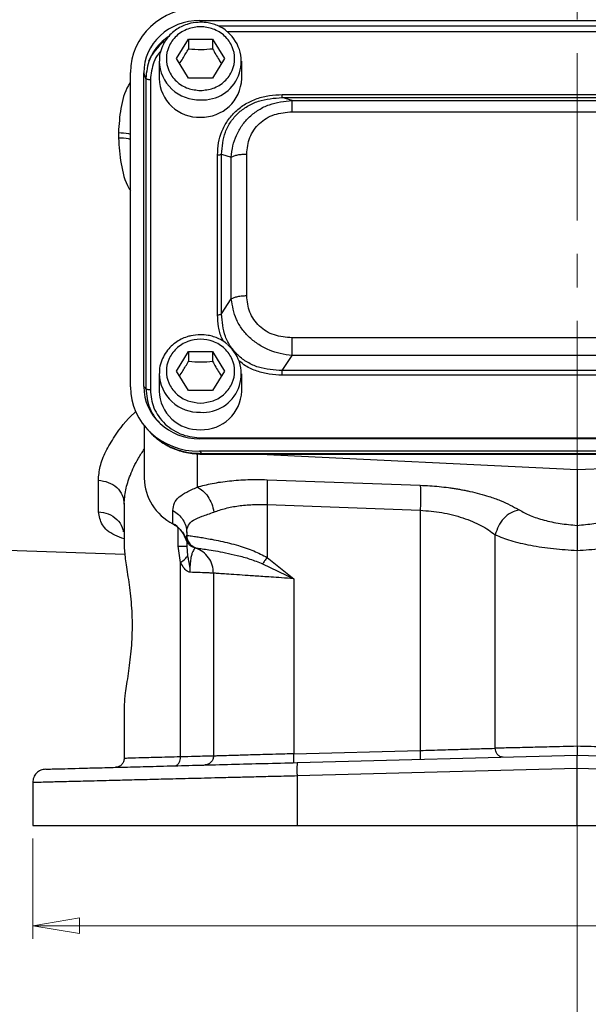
# Model space of a CAD drawing. Header units: inches. Extents: x 0.6 to 16.3, y 0.2 to 11.5.
# Tile 13 of 18: x 11.3 to 13, y 4 to 6.9. Entities that reach past the tile are written whole.
import ezdxf

# ---------------------------------------------------------------- set-up
doc = ezdxf.new("R2010")
doc.units = ezdxf.units.IN
doc.header["$MEASUREMENT"] = 0
doc.linetypes.add('CENTERX2', pattern=[0.8, 0.5, -0.1, 0.1, -0.1])
doc.styles.add('SLDTEXTSTYLE0', font='TXT', dxfattribs={"width": 0.75})
doc.dimstyles.new('SLDDIMSTYLE0', dxfattribs={"dimtxt": 0.137795, "dimasz": 0.14, "dimexe": 0, "dimexo": 0.0625, "dimgap": 0.034449, "dimtad": 0, "dimdec": 1, "dimlfac": 1.5, "dimrnd": 1e-09, "dimzin": 12, "dimdsep": 46, "dimtxsty": 'SLDTEXTSTYLE0', "dimblk1": 'CLOSED', "dimblk2": 'CLOSED', "dimsah": 1, "dimcen": 0.09, "dimadec": 0, "dimazin": 3, "dimtfac": 1, "dimtdec": 1, "dimtofl": 0, "dimtmove": 0, "dimatfit": 3, "dimldrblk": 'CLOSED', "dimfxl": 0, "dimfrac": 2, "dimtolj": 1, "dimtzin": 12, "dimarcsym": 0})

# ---------------------------------------------------------------- blocks, each defined once
blk = doc.blocks.new('_Closed')
at = {"color": 0, "linetype": 'ByBlock', "lineweight": -2}
for p, q in [((-1, 0.166667), (0, 0)), ((-1, 0.166667), (-1, -0.166667)), ((0, 0), (-1, -0.166667)), ((0, 0), (-1, 0))]:
    blk.add_line(p, q, dxfattribs=at)
blk = doc.blocks.new('_D_11')
at = {"color": 7, "linetype": 'Continuous', "lineweight": 0}
for p, q in [((11.3108, 4.4636), (11.3108, 4.1641)), ((14.5641, 4.4636), (14.5641, 4.1641)), ((13.6672, 4.4019), (13.6252, 4.4019)), ((13.6252, 4.4019), (13.6252, 4.1831)), ((13.9726, 4.4019), (14.0146, 4.4019)), ((14.0146, 4.4019), (14.0146, 4.1831)), ((11.3108, 4.2034), (13.5044, 4.2034)), ((13.6252, 4.1831), (13.6672, 4.1831)), ((14.0146, 4.1831), (13.9726, 4.1831)), ((14.5641, 4.2034), (14.1355, 4.2034))]:
    blk.add_line(p, q, dxfattribs=at)
at = {"color": 7, "linetype": 'Continuous', "lineweight": 18, "xscale": 0.14, "yscale": 0.14, "rotation": 180.0000000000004}
blk.add_blockref('_Closed', (11.3108, 4.2034, 0.5037), dxfattribs=at)
at = {"color": 7, "linetype": 'Continuous', "lineweight": 18, "xscale": 0.14, "yscale": 0.14}
blk.add_blockref('_Closed', (14.5641, 4.2034, 0.5037), dxfattribs=at)
at = {"color": 7, "linetype": 'Continuous', "lineweight": 18, "char_height": 0.1378, "attachment_point": 1, "style": 'SLDTEXTSTYLE0'}
for s, insert in [('124', (13.6672, 4.3608)), ('4.9', (13.6926, 4.1546))]:
    blk.add_mtext(s, dxfattribs=dict(at, insert=insert))

msp = doc.modelspace()

# ---------------------------------------------------------------- linework, layer by layer
at = {"color": 7, "linetype": 'CENTERX2', "lineweight": 18}
for p, q in [((12.9374, 3.9104), (12.9374, 10.0973)), ((12.9374, 5.3245), (12.9374, 3.9104))]:
    msp.add_line(p, q, dxfattribs=at)
at = {"color": 7, "linetype": 'Continuous', "lineweight": 25}
for p, q in [((11.8101, 6.9078), (14.0641, 6.9078)), ((11.7401, 6.7937), (11.7761, 6.8519)), ((11.7761, 6.8519), (11.8481, 6.8519)), ((11.7761, 6.8519), (11.7761, 6.8232)), ((11.8481, 6.8519), (11.8841, 6.7937)), ((11.8481, 6.8519), (11.8481, 6.8232)), ((11.6888, 6.786), (11.6888, 6.7339)), ((11.7761, 6.7354), (11.7401, 6.7937)), ((11.8841, 6.7937), (11.8481, 6.7354)), ((11.9354, 6.7339), (11.9354, 6.786)), ((11.6028, 5.8132), (11.6028, 6.7527)), ((11.6427, 5.8143), (11.6427, 6.7515)), ((11.6484, 6.7346), (11.6427, 6.7515)), ((11.6484, 6.7346), (11.6484, 5.808)), ((11.6622, 6.7304), (11.6622, 5.8039)), ((11.8481, 6.7354), (11.7761, 6.7354)), ((12.0564, 6.6864), (13.8178, 6.6864)), ((12.0855, 6.6685), (12.0564, 6.6776)), ((12.0564, 6.6776), (13.8178, 6.6776)), ((12.0855, 6.6685), (13.7887, 6.6685)), ((12.0855, 6.6349), (13.7887, 6.6349)), ((11.5669, 6.5727), (11.5669, 6.5564)), ((11.863, 6.0285), (11.863, 6.5058)), ((11.8751, 6.031), (11.8751, 6.5083)), ((11.8751, 6.5083), (11.9042, 6.4992)), ((11.9504, 6.0857), (11.9504, 6.5088)), ((11.9042, 6.0761), (11.9042, 6.4992)), ((11.8751, 6.031), (11.9042, 6.0761)), ((13.7887, 5.9596), (12.0855, 5.9596)), ((11.7401, 5.8601), (11.7761, 5.9183)), ((11.7761, 5.9183), (11.8481, 5.9183)), ((11.7761, 5.9183), (11.7761, 5.8896)), ((11.8481, 5.9183), (11.8841, 5.8601)), ((11.8481, 5.9183), (11.8481, 5.8896)), ((12.0564, 5.8617), (12.0855, 5.9069)), ((13.7887, 5.9069), (12.0855, 5.9069)), ((11.7761, 5.8019), (11.7401, 5.8601)), ((11.8841, 5.8601), (11.8481, 5.8019)), ((13.8178, 5.8617), (12.0564, 5.8617)), ((11.6888, 5.8524), (11.6888, 5.8004)), ((11.9354, 5.8004), (11.9354, 5.8524)), ((13.8178, 5.8479), (12.0564, 5.8479)), ((11.6484, 5.808), (11.6427, 5.8143)), ((11.8481, 5.8019), (11.7761, 5.8019)), ((11.6441, 5.6968), (11.6441, 5.5402)), ((11.6516, 5.688), (11.6592, 5.6797)), ((14.0641, 5.658), (11.8101, 5.658)), ((11.8158, 5.6604), (14.0584, 5.6604)), ((11.8089, 5.6207), (11.8158, 5.6131)), ((14.0653, 5.6207), (11.8089, 5.6207)), ((14.0584, 5.6131), (11.8158, 5.6131)), ((11.8158, 5.6129), (11.8158, 5.6128)), ((11.8158, 5.6121), (14.0584, 5.6121)), ((11.9902, 5.6121), (12.9374, 5.5658)), ((12.9374, 5.5658), (13.8847, 5.6121)), ((12.9374, 5.5658), (12.9374, 5.3994)), ((11.5069, 5.44), (11.5069, 5.534)), ((12.0108, 5.5358), (12.4687, 5.5193)), ((11.5841, 5.4627), (11.5841, 5.3347)), ((11.7297, 5.4042), (11.7297, 5.4434)), ((12.0108, 5.4612), (12.4687, 5.4447)), ((12.0108, 5.4612), (12.0108, 5.3034)), ((12.4687, 5.4447), (12.4687, 4.727)), ((11.7708, 5.3781), (11.7708, 5.3697)), ((11.7708, 5.3697), (11.7708, 5.3697)), ((12.693, 4.7335), (12.693, 5.3711)), ((10.5763, 5.3485), (11.5862, 5.3132)), ((11.7522, 5.2883), (11.745, 5.3377)), ((11.7708, 5.3516), (11.7708, 5.3377)), ((11.7708, 5.3377), (11.7735, 5.3087)), ((11.7907, 5.3342), (11.7927, 5.3335)), ((11.7927, 5.3335), (11.7935, 5.3333)), ((11.7957, 5.3326), (11.7974, 5.332)), ((11.7975, 5.332), (11.7974, 5.332)), ((12.0108, 5.3034), (12.0908, 5.24)), ((11.7522, 4.7078), (11.7522, 5.2883)), ((11.9977, 5.2844), (12.0908, 5.24)), ((11.8508, 5.2566), (11.8508, 4.7101)), ((12.0908, 5.24), (12.0908, 4.7171)), ((11.5841, 4.8645), (11.5841, 4.7031)), ((12.0908, 4.7171), (12.4687, 4.727)), ((12.1015, 4.6907), (12.9374, 4.7126)), ((12.9374, 4.7126), (13.7733, 4.6907)), ((12.9374, 4.6726), (12.1005, 4.6507)), ((12.1005, 4.6507), (12.1005, 4.5029)), ((13.7744, 4.6507), (12.9374, 4.6726)), ((12.9374, 4.5029), (12.9374, 4.6726)), ((11.3108, 4.631), (11.3108, 4.5029)), ((11.3108, 4.5029), (12.1005, 4.5029)), ((12.1005, 4.5029), (12.9374, 4.5029)), ((12.9374, 4.5029), (13.7744, 4.5029))]:
    msp.add_line(p, q, dxfattribs=at)
at = {"color": 8, "linetype": 'Continuous', "lineweight": 25}
for p, q in [((11.8101, 6.9078), (11.812, 6.9023)), ((14.0089, 6.8909), (11.8659, 6.8909)), ((13.9817, 6.8739), (11.8923, 6.8739)), ((11.802, 5.6136), (11.802, 5.5137)), ((11.8158, 5.6131), (11.8158, 5.6129)), ((11.745, 5.3377), (11.745, 5.392)), ((11.7673, 5.3606), (11.7703, 5.3685))]:
    msp.add_line(p, q, dxfattribs=at)
at = {"color": 7, "linetype": 'Continuous', "lineweight": 25, "flags": 128}
msp.add_lwpolyline([(11.7302, 5.4028), (11.7299, 5.4031), (11.7297, 5.4042)], dxfattribs=at)
at = {"color": 7, "linetype": 'Continuous', "lineweight": 25}
for centre, radius, start, end in [((11.8193, 6.7852), 0.1146, 266.377, 49.6859), ((11.8, 6.7214), 0.157, 128.3404, 155.6901), ((11.8072, 6.7372), 0.1185, 181.5683, 272.3664), ((11.8157, 6.7385), 0.1198, 268.2549, 357.8104), ((11.8193, 5.8516), 0.1146, 266.377, 49.6859), ((11.8072, 5.8036), 0.1185, 181.5683, 272.3664), ((11.8157, 5.8049), 0.1198, 268.2549, 357.8104), ((11.7984, 5.5424), 0.1543, 180.8345, 243.552), ((11.6953, 5.3365), 0.0759, 18.4792, 63.0936)]:
    msp.add_arc(centre, radius, start, end, dxfattribs=at)
at = {"color": 8, "linetype": 'Continuous', "lineweight": 25}
for centre in [(11.8072, 6.7892), (11.8072, 5.8557)]:
    msp.add_arc(centre, 0.1185, 181.4538, 272.3695, dxfattribs=at)
at = {"color": 7, "linetype": 'Continuous', "lineweight": 25}
for centre, major_axis, start_param, end_param in [((11.8153, 6.7467), (0.2087, -0.0437), 1.792973, 3.333612), ((11.8153, 6.7467), (0.1694, -0.0355), 1.792973, 3.333612), ((11.8153, 5.8191), (0.2087, 0.0437), 2.949574, 4.490212), ((11.8153, 5.8191), (0.1694, 0.0355), 2.949574, 4.490212)]:
    msp.add_ellipse(centre, major_axis=major_axis, ratio=0.927683, start_param=start_param, end_param=end_param, dxfattribs=at)
for points, knots in [([(11.8121, 6.9026), (11.8023, 6.902), (11.7886, 6.9011), (11.7693, 6.8956), (11.7535, 6.8892), (11.7361, 6.8786), (11.72, 6.8645), (11.706, 6.8469), (11.6955, 6.826), (11.6894, 6.8053), (11.6894, 6.7918), (11.6894, 6.7863)], [0, 0, 0, 0, 0.152192, 0.213084, 0.314276, 0.419787, 0.533599, 0.653557, 0.77926, 0.910836, 1, 1, 1, 1]), ([(11.8121, 6.6984), (11.7993, 6.6997), (11.7795, 6.7017), (11.7558, 6.7135), (11.7395, 6.7258), (11.7262, 6.7411), (11.7139, 6.7633), (11.7076, 6.7937), (11.7139, 6.8241), (11.7262, 6.8462), (11.7395, 6.8615), (11.7558, 6.8738), (11.7795, 6.8853), (11.8121, 6.8912), (11.8447, 6.8853), (11.8684, 6.8738), (11.8847, 6.8615), (11.898, 6.8462), (11.9103, 6.8241), (11.9166, 6.7937), (11.9103, 6.7633), (11.898, 6.7411), (11.8847, 6.7258), (11.8684, 6.7135), (11.8447, 6.7017), (11.8249, 6.6997), (11.8121, 6.6984)], [0, 0, 0, 0, 0.059864, 0.09209, 0.125, 0.15791, 0.190136, 0.25, 0.309864, 0.34209, 0.375, 0.40791, 0.440136, 0.5, 0.559864, 0.59209, 0.625, 0.65791, 0.690136, 0.75, 0.809864, 0.84209, 0.875, 0.90791, 0.940136, 1, 1, 1, 1]), ([(11.8925, 6.8736), (11.8904, 6.8756), (11.8827, 6.8826), (11.8685, 6.8901), (11.8512, 6.8969), (11.833, 6.9015), (11.8197, 6.9022), (11.8121, 6.9026)], [0, 0, 0, 0, 0.1034173, 0.3600237, 0.5482731, 0.7400652, 1, 1, 1, 1]), ([(11.7493, 6.7789), (11.7526, 6.7838), (11.7616, 6.797), (11.7705, 6.8132), (11.7761, 6.8232)], [0, 0, 0, 0, 0.376375, 1, 1, 1, 1]), ([(11.7761, 6.8232), (11.789, 6.8222), (11.813, 6.8202), (11.837, 6.8223), (11.8481, 6.8232)], [0, 0, 0, 0, 0.534747, 1, 1, 1, 1]), ([(11.8481, 6.8232), (11.8545, 6.8116), (11.8635, 6.7955), (11.8724, 6.7825), (11.8749, 6.7788)], [0, 0, 0, 0, 0.718831, 1, 1, 1, 1]), ([(11.863, 6.5058), (11.8636, 6.518), (11.8648, 6.542), (11.8751, 6.5768), (11.892, 6.6088), (11.916, 6.6369), (11.9461, 6.6594), (11.9807, 6.6752), (12.018, 6.6848), (12.0436, 6.6858), (12.0564, 6.6864)], [0, 0, 0, 0, 0.12774, 0.250585, 0.375538, 0.500007, 0.624475, 0.749429, 0.874849, 1, 1, 1, 1]), ([(11.8751, 6.5083), (11.877, 6.5309), (11.8797, 6.5648), (11.9014, 6.6053), (11.9237, 6.6316), (11.9519, 6.6524), (11.9955, 6.6729), (12.0321, 6.6757), (12.0564, 6.6776)], [0, 0, 0, 0, 0.251011, 0.37739, 0.5, 0.622613, 0.748989, 1, 1, 1, 1]), ([(11.9042, 6.4992), (11.9054, 6.5107), (11.9078, 6.533), (11.9188, 6.5653), (11.9354, 6.5948), (11.9581, 6.6208), (11.9857, 6.6417), (12.0273, 6.6624), (12.0624, 6.6661), (12.0855, 6.6685)], [0, 0, 0, 0, 0.127014, 0.247611, 0.375288, 0.500461, 0.62563, 0.753311, 1, 1, 1, 1]), ([(11.9504, 6.5088), (11.952, 6.5256), (11.9544, 6.5508), (11.9707, 6.5808), (11.9874, 6.6004), (12.0084, 6.616), (12.0405, 6.6312), (12.0675, 6.6334), (12.0855, 6.6349)], [0, 0, 0, 0, 0.250062, 0.37621, 0.5, 0.623853, 0.749938, 1, 1, 1, 1]), ([(12.0855, 5.9069), (12.0736, 5.9084), (12.0505, 5.9113), (12.0168, 5.9224), (11.9857, 5.9384), (11.9581, 5.9598), (11.9355, 5.9854), (11.9126, 6.0235), (11.9075, 6.0552), (11.9042, 6.0761)], [0, 0, 0, 0, 0.1270138, 0.2476114, 0.3752882, 0.5004612, 0.6256304, 0.753311, 1, 1, 1, 1]), ([(12.0855, 5.9596), (12.0675, 5.9611), (12.0405, 5.9633), (12.0083, 5.9785), (11.9874, 5.9941), (11.9707, 6.0137), (11.9544, 6.0437), (11.952, 6.0689), (11.9504, 6.0857)], [0, 0, 0, 0, 0.250062, 0.37621, 0.5, 0.623853, 0.749938, 1, 1, 1, 1]), ([(12.0564, 5.8617), (12.0321, 5.8632), (11.9955, 5.8655), (11.9519, 5.8856), (11.9237, 5.9064), (11.9014, 5.9328), (11.8797, 5.9736), (11.877, 6.008), (11.8751, 6.031)], [0, 0, 0, 0, 0.251011, 0.3773902, 0.5, 0.6226133, 0.748989, 1, 1, 1, 1]), ([(11.8121, 5.969), (11.8023, 5.9684), (11.7886, 5.9675), (11.7693, 5.9621), (11.7535, 5.9556), (11.7361, 5.945), (11.72, 5.9309), (11.706, 5.9133), (11.6955, 5.8924), (11.6894, 5.8718), (11.6894, 5.8582), (11.6894, 5.8527)], [0, 0, 0, 0, 0.152192, 0.213084, 0.314276, 0.419787, 0.533599, 0.653557, 0.77926, 0.910836, 1, 1, 1, 1]), ([(11.8121, 5.7649), (11.7993, 5.7661), (11.7795, 5.7681), (11.7558, 5.78), (11.7395, 5.7922), (11.7262, 5.8075), (11.7139, 5.8297), (11.7076, 5.8601), (11.7139, 5.8905), (11.7262, 5.9127), (11.7395, 5.9279), (11.7558, 5.9403), (11.7795, 5.9518), (11.8121, 5.9576), (11.8447, 5.9518), (11.8684, 5.9403), (11.8847, 5.9279), (11.898, 5.9127), (11.9103, 5.8905), (11.9166, 5.8601), (11.9103, 5.8297), (11.898, 5.8075), (11.8847, 5.7922), (11.8684, 5.78), (11.8447, 5.7681), (11.8249, 5.7661), (11.8121, 5.7649)], [0, 0, 0, 0, 0.059864, 0.09209, 0.125, 0.15791, 0.190136, 0.25, 0.309864, 0.34209, 0.375, 0.40791, 0.440136, 0.5, 0.559864, 0.59209, 0.625, 0.65791, 0.690136, 0.75, 0.809864, 0.84209, 0.875, 0.90791, 0.940136, 1, 1, 1, 1]), ([(11.8925, 5.9401), (11.8904, 5.9421), (11.8827, 5.949), (11.8685, 5.9566), (11.8512, 5.9634), (11.833, 5.9679), (11.8197, 5.9686), (11.8121, 5.969)], [0, 0, 0, 0, 0.103417, 0.360024, 0.548273, 0.740065, 1, 1, 1, 1]), ([(11.7493, 5.8453), (11.7526, 5.8502), (11.7616, 5.8635), (11.7705, 5.8796), (11.7761, 5.8896)], [0, 0, 0, 0, 0.376375, 1, 1, 1, 1]), ([(11.7761, 5.8896), (11.789, 5.8886), (11.813, 5.8866), (11.837, 5.8887), (11.8481, 5.8896)], [0, 0, 0, 0, 0.534747, 1, 1, 1, 1]), ([(11.8481, 5.8896), (11.8545, 5.878), (11.8635, 5.8619), (11.8724, 5.8489), (11.8749, 5.8452)], [0, 0, 0, 0, 0.718831, 1, 1, 1, 1]), ([(11.6622, 5.8039), (11.6642, 5.7857), (11.6673, 5.7578), (11.6864, 5.7243), (11.7061, 5.7014), (11.7307, 5.683), (11.7665, 5.6652), (11.7964, 5.6623), (11.8158, 5.6604)], [0, 0, 0, 0, 0.240853, 0.369278, 0.5, 0.630722, 0.759147, 1, 1, 1, 1]), ([(11.6592, 5.6797), (11.6694, 5.6698), (11.69, 5.6499), (11.7284, 5.6289), (11.7708, 5.6147), (11.8007, 5.6131), (11.8158, 5.6122)], [0, 0, 0, 0, 0.2462368, 0.4929548, 0.7428316, 1, 1, 1, 1]), ([(11.8158, 5.6131), (11.8026, 5.6137), (11.7766, 5.6148), (11.7448, 5.6236), (11.7205, 5.6338), (11.6966, 5.647), (11.6765, 5.6608), (11.6656, 5.6737), (11.6634, 5.6764)], [0, 0, 0, 0, 0.230416, 0.450962, 0.573691, 0.695479, 0.936076, 1, 1, 1, 1]), ([(11.802, 5.5137), (11.8167, 5.5176), (11.8461, 5.5254), (11.8979, 5.5327), (11.9532, 5.5367), (11.9917, 5.5361), (12.0108, 5.5358)], [0, 0, 0, 0, 0.251288, 0.503113, 0.752364, 1, 1, 1, 1]), ([(11.7297, 5.4434), (11.7305, 5.4513), (11.7322, 5.467), (11.7465, 5.4843), (11.7687, 5.4983), (11.7911, 5.5086), (11.802, 5.5137)], [0, 0, 0, 0, 0.2652025, 0.5230816, 0.7683608, 1, 1, 1, 1]), ([(11.802, 5.5137), (11.8079, 5.5105), (11.8196, 5.5041), (11.8347, 5.4861), (11.8466, 5.4639), (11.8503, 5.4473), (11.8522, 5.4391)], [0, 0, 0, 0, 0.249995, 0.5000018, 0.7499944, 1, 1, 1, 1]), ([(12.4687, 5.5193), (12.4782, 5.5188), (12.4972, 5.518), (12.5256, 5.5155), (12.5487, 5.5128), (12.5667, 5.5102), (12.5796, 5.5081), (12.5923, 5.5059), (12.6049, 5.5035), (12.6231, 5.4996), (12.6466, 5.4939), (12.6711, 5.4868), (12.6913, 5.4799), (12.7247, 5.4675), (12.7465, 5.4554), (12.7639, 5.4457)], [0, 0, 0, 0, 0.080186, 0.160744, 0.241516, 0.279719, 0.317863, 0.356017, 0.394246, 0.432618, 0.525785, 0.61983, 0.682635, 0.745697, 1, 1, 1, 1]), ([(11.8522, 5.4391), (11.8635, 5.443), (11.8857, 5.4508), (11.9252, 5.4581), (11.967, 5.4621), (11.9963, 5.4615), (12.0108, 5.4612)], [0, 0, 0, 0, 0.257689, 0.505168, 0.753456, 1, 1, 1, 1]), ([(12.4687, 5.4447), (12.4905, 5.4428), (12.535, 5.439), (12.5976, 5.4227), (12.6533, 5.3999), (12.6797, 5.3808), (12.693, 5.3711)], [0, 0, 0, 0, 0.237644, 0.48658, 0.739641, 1, 1, 1, 1]), ([(12.7639, 5.4457), (12.7558, 5.4434), (12.7396, 5.4388), (12.7178, 5.4211), (12.7007, 5.3978), (12.6956, 5.38), (12.693, 5.3711)], [0, 0, 0, 0, 0.249994, 0.499977, 0.749985, 1, 1, 1, 1]), ([(12.7639, 5.4457), (12.7743, 5.4399), (12.7951, 5.4284), (12.8377, 5.4145), (12.8857, 5.4041), (12.9203, 5.4009), (12.9374, 5.3994)], [0, 0, 0, 0, 0.2559, 0.507701, 0.75543, 1, 1, 1, 1]), ([(12.9374, 5.3994), (12.9544, 5.4009), (12.9889, 5.404), (13.0372, 5.4145), (13.08, 5.4284), (13.1007, 5.44), (13.111, 5.4457)], [0, 0, 0, 0, 0.240965, 0.492289, 0.747829, 1, 1, 1, 1]), ([(11.7708, 5.3781), (11.7717, 5.3859), (11.7736, 5.4012), (11.79, 5.4155), (11.8157, 5.4259), (11.84, 5.4347), (11.8522, 5.4391)], [0, 0, 0, 0, 0.254697, 0.50467, 0.752029, 1, 1, 1, 1]), ([(11.7302, 5.4028), (11.7332, 5.4011), (11.7425, 5.3958), (11.7552, 5.3836), (11.7647, 5.3697), (11.7667, 5.3607), (11.7672, 5.3582)], [0, 0, 0, 0, 0.166131, 0.515183, 0.866327, 1, 1, 1, 1]), ([(12.9374, 5.3994), (12.9374, 5.397), (12.9374, 5.3904), (12.9374, 5.3724), (12.9374, 5.3481), (12.9374, 5.332), (12.9374, 5.3245)], [0, 0, 0, 0, 0.172962, 0.499333, 0.767222, 1, 1, 1, 1]), ([(11.7673, 5.3606), (11.7682, 5.3578), (11.7698, 5.3522), (11.775, 5.3446), (11.782, 5.3381), (11.7879, 5.3354), (11.7907, 5.3342)], [0, 0, 0, 0, 0.251911, 0.503146, 0.766859, 1, 1, 1, 1]), ([(11.7708, 5.3697), (11.7723, 5.3695), (11.7751, 5.369), (11.7906, 5.3669), (11.8084, 5.3642), (11.826, 5.3613), (11.8469, 5.3576), (11.871, 5.3528), (11.8978, 5.3466), (11.9311, 5.3375), (11.9698, 5.3251), (11.9979, 5.3103), (12.0108, 5.3034)], [0, 0, 0, 0, 0.1384614, 0.2684568, 0.3505384, 0.4289336, 0.5036872, 0.5926669, 0.6763058, 0.754763, 0.8870666, 1, 1, 1, 1]), ([(11.7708, 5.3697), (11.7713, 5.3651), (11.7722, 5.3559), (11.7789, 5.3446), (11.7875, 5.3364), (11.7942, 5.3334), (11.7975, 5.332)], [0, 0, 0, 0, 0.27977, 0.559537, 0.779763, 1, 1, 1, 1]), ([(12.693, 5.3711), (12.7075, 5.3653), (12.7367, 5.3534), (12.7972, 5.3393), (12.8653, 5.3289), (12.9137, 5.326), (12.9374, 5.3245)], [0, 0, 0, 0, 0.249403, 0.504238, 0.757139, 1, 1, 1, 1]), ([(12.9374, 5.3245), (12.9611, 5.326), (13.0095, 5.3289), (13.0777, 5.3393), (13.1381, 5.3534), (13.1674, 5.3653), (13.1818, 5.3711)], [0, 0, 0, 0, 0.242859, 0.495762, 0.750597, 1, 1, 1, 1]), ([(11.5841, 5.3347), (11.585, 5.3222), (11.5868, 5.2974), (11.5968, 5.2393), (11.6054, 5.1714), (11.6088, 5.0968), (11.6049, 5.0225), (11.5959, 4.9539), (11.5863, 4.8986), (11.5848, 4.8751), (11.5841, 4.8645)], [0, 0, 0, 0, 0.127195, 0.253542, 0.37927, 0.504564, 0.629864, 0.755633, 0.889481, 1, 1, 1, 1]), ([(11.7974, 5.332), (11.7969, 5.3317), (11.7959, 5.3312), (11.7903, 5.3254), (11.7858, 5.3137), (11.7829, 5.3008), (11.7811, 5.2851), (11.7804, 5.2706), (11.7804, 5.263), (11.7804, 5.2592)], [0, 0, 0, 0, 0.283842, 0.551774, 0.675697, 0.791595, 0.898594, 0.949597, 1, 1, 1, 1]), ([(11.7975, 5.332), (11.7984, 5.3318), (11.8002, 5.3315), (11.8122, 5.33), (11.8307, 5.3273), (11.8558, 5.3234), (11.8865, 5.3177), (11.9215, 5.3099), (11.9593, 5.2998), (11.985, 5.2895), (11.9977, 5.2844)], [0, 0, 0, 0, 0.124695, 0.249365, 0.374684, 0.500334, 0.62631, 0.752423, 0.877585, 1, 1, 1, 1]), ([(11.7522, 5.2883), (11.7573, 5.292), (11.7677, 5.2993), (11.7716, 5.3056), (11.7735, 5.3087)], [0, 0, 0, 0, 0.5, 1, 1, 1, 1]), ([(11.7735, 5.3087), (11.7745, 5.3035), (11.776, 5.2951), (11.7786, 5.2815), (11.78, 5.2714), (11.7803, 5.2642), (11.7804, 5.262), (11.7804, 5.261), (11.7804, 5.2602), (11.7804, 5.2595), (11.7804, 5.2592), (11.7804, 5.2592), (11.7804, 5.2592), (11.7804, 5.2592), (11.7804, 5.2592), (11.7804, 5.2592), (11.7804, 5.2592), (11.7804, 5.2592), (11.7804, 5.2592), (11.7804, 5.2592), (11.7804, 5.2592)], [0, 0, 0, 0, 0.325372, 0.532599, 0.828012, 0.926973, 0.949637, 0.957926, 0.9862, 0.998287, 0.999166, 0.999355, 0.999377, 0.999384, 0.99939, 0.999396, 0.999402, 0.999422, 0.999613, 1, 1, 1, 1]), ([(12.0108, 5.3034), (12.0084, 5.3), (12.0036, 5.2932), (11.9996, 5.2873), (11.9977, 5.2844)], [0, 0, 0, 0, 0.4999985, 1, 1, 1, 1]), ([(11.7804, 5.2592), (11.7788, 5.2597), (11.773, 5.2613), (11.7626, 5.2707), (11.7559, 5.282), (11.7522, 5.2883)], [0, 0, 0, 0, 0.139883, 0.52827, 1, 1, 1, 1]), ([(11.8508, 5.2566), (11.8499, 5.2566), (11.8483, 5.2567), (11.8345, 5.2572), (11.8128, 5.258), (11.7913, 5.2588), (11.7804, 5.2592)], [0, 0, 0, 0, 0.24176, 0.489008, 0.741752, 1, 1, 1, 1]), ([(12.0908, 5.24), (12.0784, 5.2409), (12.0553, 5.2425), (12.0243, 5.2446), (11.9906, 5.2469), (11.9551, 5.2494), (11.9184, 5.2519), (11.8886, 5.2539), (11.8668, 5.2554), (11.8532, 5.2564), (11.8516, 5.2565), (11.8508, 5.2566)], [0, 0, 0, 0, 0.097636, 0.181118, 0.250435, 0.380776, 0.500495, 0.630121, 0.75657, 0.879857, 1, 1, 1, 1]), ([(12.9374, 4.7393), (12.9094, 4.7386), (12.8612, 4.7375), (12.7933, 4.7358), (12.7364, 4.7345), (12.7071, 4.7338), (12.693, 4.7335)], [0, 0, 0, 0, 0.290776, 0.49998, 0.761252, 1, 1, 1, 1]), ([(13.1818, 4.7335), (13.1678, 4.7338), (13.1385, 4.7345), (13.0816, 4.7358), (13.0137, 4.7375), (12.9655, 4.7386), (12.9374, 4.7393)], [0, 0, 0, 0, 0.238746, 0.50002, 0.709221, 1, 1, 1, 1]), ([(12.9374, 4.7393), (12.9374, 4.737), (12.9374, 4.7327), (12.9374, 4.7268), (12.9374, 4.7219), (12.9374, 4.7171), (12.9374, 4.7133), (12.9374, 4.7128), (12.9374, 4.7126)], [0, 0, 0, 0, 0.160812, 0.311465, 0.451973, 0.582255, 0.811305, 1, 1, 1, 1]), ([(11.7522, 4.7078), (11.7266, 4.7071), (11.6769, 4.7057), (11.6247, 4.7043), (11.5905, 4.7033), (11.5862, 4.7032), (11.5841, 4.7031)], [0, 0, 0, 0, 0.256485, 0.500028, 0.751903, 1, 1, 1, 1]), ([(11.7352, 4.6811), (11.7377, 4.6817), (11.7428, 4.6828), (11.7484, 4.6899), (11.7517, 4.6987), (11.752, 4.7047), (11.7522, 4.7078)], [0, 0, 0, 0, 0.279634, 0.559249, 0.779637, 1, 1, 1, 1]), ([(11.8508, 4.7101), (11.8495, 4.7101), (11.847, 4.71), (11.827, 4.7096), (11.7963, 4.7088), (11.7671, 4.7081), (11.7522, 4.7078)], [0, 0, 0, 0, 0.24812, 0.49998, 0.743524, 1, 1, 1, 1]), ([(12.0908, 4.7171), (12.0728, 4.7165), (12.0409, 4.7156), (12.0001, 4.7144), (11.9684, 4.7135), (11.9424, 4.7128), (11.9153, 4.712), (11.8892, 4.7112), (11.8674, 4.7106), (11.8534, 4.7102), (11.8516, 4.7101), (11.8508, 4.7101)], [0, 0, 0, 0, 0.140976, 0.249982, 0.338293, 0.421686, 0.50016, 0.627681, 0.750092, 0.875825, 1, 1, 1, 1]), ([(12.4687, 4.727), (12.4916, 4.7276), (12.5358, 4.7289), (12.5988, 4.7307), (12.6535, 4.7323), (12.6802, 4.7331), (12.693, 4.7335)], [0, 0, 0, 0, 0.260509, 0.502439, 0.76073, 1, 1, 1, 1]), ([(12.716, 4.7068), (12.7126, 4.7072), (12.706, 4.7081), (12.6985, 4.7152), (12.6939, 4.7241), (12.6933, 4.7303), (12.693, 4.7335)], [0, 0, 0, 0, 0.279601, 0.55921, 0.779581, 1, 1, 1, 1]), ([(12.9374, 4.6726), (12.9374, 4.6779), (12.9374, 4.6884), (12.9374, 4.7014), (12.9374, 4.7087), (12.9374, 4.7121), (12.9374, 4.7124), (12.9374, 4.7126)], [0, 0, 0, 0, 0.250714, 0.499136, 0.734643, 0.863714, 1, 1, 1, 1]), ([(11.3497, 4.671), (11.3509, 4.6711), (11.3534, 4.6711), (11.3731, 4.6716), (11.4042, 4.6724), (11.4473, 4.6736), (11.5016, 4.675), (11.5661, 4.6767), (11.6398, 4.6786), (11.7215, 4.6808), (11.81, 4.6831), (11.9039, 4.6855), (12.0015, 4.6881), (12.0682, 4.6898), (12.1015, 4.6907)], [0, 0, 0, 0, 0.083276, 0.166645, 0.249964, 0.333222, 0.416637, 0.499947, 0.583254, 0.666658, 0.749961, 0.833215, 0.91673, 1, 1, 1, 1]), ([(12.1005, 4.6507), (12.0792, 4.6502), (12.0381, 4.6492), (11.9794, 4.6477), (11.9258, 4.6464), (11.8776, 4.6452), (11.8345, 4.6441), (11.7819, 4.6428), (11.7208, 4.6413), (11.6532, 4.6396), (11.5928, 4.6381), (11.5302, 4.6365), (11.4678, 4.635), (11.4101, 4.6335), (11.3652, 4.6324), (11.3338, 4.6316), (11.3143, 4.6311), (11.3119, 4.6311), (11.3108, 4.631)], [0, 0, 0, 0, 0.0506363, 0.0976925, 0.1411684, 0.1810636, 0.2173778, 0.2501108, 0.3168163, 0.3807244, 0.4418347, 0.5001473, 0.5870069, 0.6724455, 0.7564635, 0.8390615, 0.9202401, 1, 1, 1, 1])]:
    msp.add_open_spline(points, degree=3, knots=knots, dxfattribs=at)
at = {"color": 8, "linetype": 'Continuous', "lineweight": 25}
for points, knots in [([(11.7175, 6.8602), (11.7105, 6.8553), (11.6946, 6.8441), (11.6752, 6.8208), (11.6541, 6.7847), (11.6507, 6.7543), (11.6484, 6.7346)], [0, 0, 0, 0, 0.165517, 0.380224, 0.598281, 1, 1, 1, 1]), ([(11.6939, 6.8171), (11.6916, 6.8145), (11.6826, 6.8046), (11.6677, 6.7762), (11.6644, 6.7485), (11.6622, 6.7304)], [0, 0, 0, 0, 0.1076202, 0.4179656, 1, 1, 1, 1]), ([(11.6028, 6.7233), (11.6007, 6.7202), (11.5853, 6.6962), (11.5718, 6.6441), (11.5685, 6.5965), (11.5669, 6.5727)], [0, 0, 0, 0, 0.069898, 0.53516, 1, 1, 1, 1]), ([(11.5669, 6.5727), (11.5774, 6.5724), (11.5906, 6.572), (11.6008, 6.5691), (11.6028, 6.5685)], [0, 0, 0, 0, 0.803038, 1, 1, 1, 1]), ([(11.5669, 6.5564), (11.5687, 6.5307), (11.5725, 6.4793), (11.5865, 6.4259), (11.6012, 6.4012), (11.6028, 6.3986)], [0, 0, 0, 0, 0.47095, 0.943631, 1, 1, 1, 1]), ([(11.6028, 6.5521), (11.6008, 6.5527), (11.5906, 6.5556), (11.5774, 6.556), (11.5669, 6.5564)], [0, 0, 0, 0, 0.1969625, 1, 1, 1, 1]), ([(11.8812, 5.9485), (11.8795, 5.9517), (11.8718, 5.9655), (11.8651, 5.9927), (11.8637, 6.0165), (11.863, 6.0285)], [0, 0, 0, 0, 0.129721, 0.5653278, 1, 1, 1, 1]), ([(12.0564, 5.8479), (12.0433, 5.8484), (12.0177, 5.8495), (11.9806, 5.8593), (11.9498, 5.8725), (11.934, 5.8853), (11.9278, 5.8902)], [0, 0, 0, 0, 0.280879, 0.550993, 0.825745, 1, 1, 1, 1]), ([(11.6484, 5.808), (11.6508, 5.7882), (11.6544, 5.7577), (11.6725, 5.7244), (11.6844, 5.7115), (11.6889, 5.7067)], [0, 0, 0, 0, 0.536037, 0.827011, 1, 1, 1, 1]), ([(11.5069, 5.534), (11.508, 5.5476), (11.5103, 5.5751), (11.5275, 5.6197), (11.56, 5.6731), (11.5898, 5.7144), (11.6177, 5.738), (11.6193, 5.7393)], [0, 0, 0, 0, 0.216223, 0.434492, 0.652565, 0.980741, 1, 1, 1, 1]), ([(11.5841, 5.4627), (11.585, 5.4767), (11.5869, 5.5046), (11.6017, 5.5508), (11.621, 5.592), (11.6381, 5.6182), (11.6441, 5.6274)], [0, 0, 0, 0, 0.272459, 0.544174, 0.839216, 1, 1, 1, 1]), ([(11.5841, 5.3589), (11.5744, 5.3624), (11.5432, 5.3735), (11.5147, 5.4), (11.5095, 5.4266), (11.5069, 5.44)], [0, 0, 0, 0, 0.185789, 0.593627, 1, 1, 1, 1]), ([(11.5069, 5.44), (11.5171, 5.4386), (11.5376, 5.4357), (11.5627, 5.4182), (11.5783, 5.3983), (11.5804, 5.3843), (11.581, 5.3798)], [0, 0, 0, 0, 0.287993, 0.575986, 0.863978, 1, 1, 1, 1])]:
    msp.add_open_spline(points, degree=3, knots=knots, dxfattribs=at)
at = {"color": 7, "linetype": 'Continuous', "lineweight": 25}
for points in [[(11.6622, 6.7304), (11.6606, 6.7305), (11.6573, 6.7306), (11.6531, 6.7315), (11.6498, 6.7329), (11.6489, 6.734), (11.6484, 6.7346)], [(12.0564, 6.6776), (12.0564, 6.6779), (12.0564, 6.6784), (12.0564, 6.6804), (12.0564, 6.6831), (12.0564, 6.6853), (12.0564, 6.6864)], [(12.0855, 6.6349), (12.0855, 6.6392), (12.0855, 6.6476), (12.0855, 6.6577), (12.0855, 6.6653), (12.0855, 6.6674), (12.0855, 6.6685)], [(11.863, 6.5058), (11.8642, 6.5059), (11.8667, 6.5059), (11.8701, 6.5065), (11.8731, 6.5073), (11.8745, 6.508), (11.8751, 6.5083)], [(11.9042, 6.4992), (11.9068, 6.5006), (11.9121, 6.5034), (11.9235, 6.5064), (11.9364, 6.5084), (11.9457, 6.5087), (11.9504, 6.5088)], [(11.9042, 6.0761), (11.9068, 6.0775), (11.9121, 6.0803), (11.9235, 6.0833), (11.9364, 6.0853), (11.9457, 6.0856), (11.9504, 6.0857)], [(11.863, 6.0285), (11.8642, 6.0285), (11.8667, 6.0286), (11.8701, 6.0291), (11.8731, 6.0299), (11.8745, 6.0306), (11.8751, 6.031)], [(12.0855, 5.9069), (12.0855, 5.9107), (12.0855, 5.9184), (12.0855, 5.932), (12.0855, 5.9461), (12.0855, 5.9551), (12.0855, 5.9596)], [(12.0564, 5.8479), (12.0564, 5.8491), (12.0564, 5.8514), (12.0564, 5.8551), (12.0564, 5.8587), (12.0564, 5.8607), (12.0564, 5.8617)], [(11.6622, 5.8039), (11.6606, 5.8039), (11.6573, 5.804), (11.6531, 5.805), (11.6498, 5.8063), (11.6489, 5.8074), (11.6484, 5.808)], [(11.5069, 5.534), (11.5171, 5.5326), (11.5375, 5.5299), (11.5629, 5.5133), (11.5807, 5.4901), (11.583, 5.4718), (11.5841, 5.4627)], [(12.0108, 5.5358), (12.0111, 5.5322), (12.0116, 5.5251), (12.0118, 5.507), (12.0116, 5.4852), (12.0111, 5.4692), (12.0108, 5.4612)], [(12.4687, 5.5193), (12.469, 5.5157), (12.4695, 5.5087), (12.4697, 5.4905), (12.4695, 5.4687), (12.469, 5.4527), (12.4687, 5.4447)], [(11.7297, 5.4434), (11.7356, 5.4397), (11.7475, 5.4324), (11.7605, 5.4164), (11.7691, 5.398), (11.7702, 5.3847), (11.7708, 5.3781)], [(11.7974, 5.332), (11.7937, 5.3337), (11.7862, 5.3371), (11.7776, 5.3463), (11.7719, 5.3574), (11.7711, 5.3656), (11.7708, 5.3697)], [(11.745, 5.3377), (11.7488, 5.3377), (11.7565, 5.3377), (11.7645, 5.3377), (11.7698, 5.3377), (11.7704, 5.3377), (11.7708, 5.3377)], [(11.8508, 5.2566), (11.85, 5.2648), (11.8486, 5.2812), (11.837, 5.3034), (11.8199, 5.3217), (11.805, 5.3285), (11.7975, 5.332)], [(11.8508, 4.7101), (11.8504, 4.7067), (11.8496, 4.6998), (11.8436, 4.6911), (11.8351, 4.6849), (11.8282, 4.6839), (11.8248, 4.6835)], [(12.0901, 4.6904), (12.0903, 4.6908), (12.0907, 4.6916), (12.091, 4.6978), (12.0911, 4.7066), (12.0909, 4.7136), (12.0908, 4.7171)], [(12.4687, 4.727), (12.4688, 4.7235), (12.4689, 4.7165), (12.4688, 4.7077), (12.4685, 4.7015), (12.4682, 4.7007), (12.468, 4.7003)], [(11.5841, 4.7031), (11.5837, 4.6997), (11.5829, 4.6928), (11.577, 4.6841), (11.5684, 4.6779), (11.5616, 4.677), (11.5581, 4.6765)], [(12.1015, 4.6907), (12.1013, 4.6901), (12.1008, 4.6889), (12.1003, 4.6796), (12.1002, 4.6664), (12.1004, 4.656), (12.1005, 4.6507)], [(11.3497, 4.671), (11.3446, 4.6703), (11.3343, 4.6689), (11.3215, 4.6596), (11.3125, 4.6465), (11.3113, 4.6362), (11.3108, 4.631)]]:
    msp.add_open_spline(points, degree=3, dxfattribs=at)

# ---------------------------------------------------------------- dimensions: what is measured, and where the dimension line sits
at = {"color": 7, "linetype": 'Continuous', "lineweight": 18}
dim = msp.add_linear_dim(base=(14.5641, 4.2034), p1=(11.3108, 4.5029), p2=(14.5641, 4.5029), dimstyle='SLDDIMSTYLE0', dxfattribs=at)
dim.commit()
dim.dimension.update_dxf_attribs({"geometry": '_D_11', "text_midpoint": (13.8199, 4.2034), "dimtype": 160})

doc.saveas('drawing.dxf')
